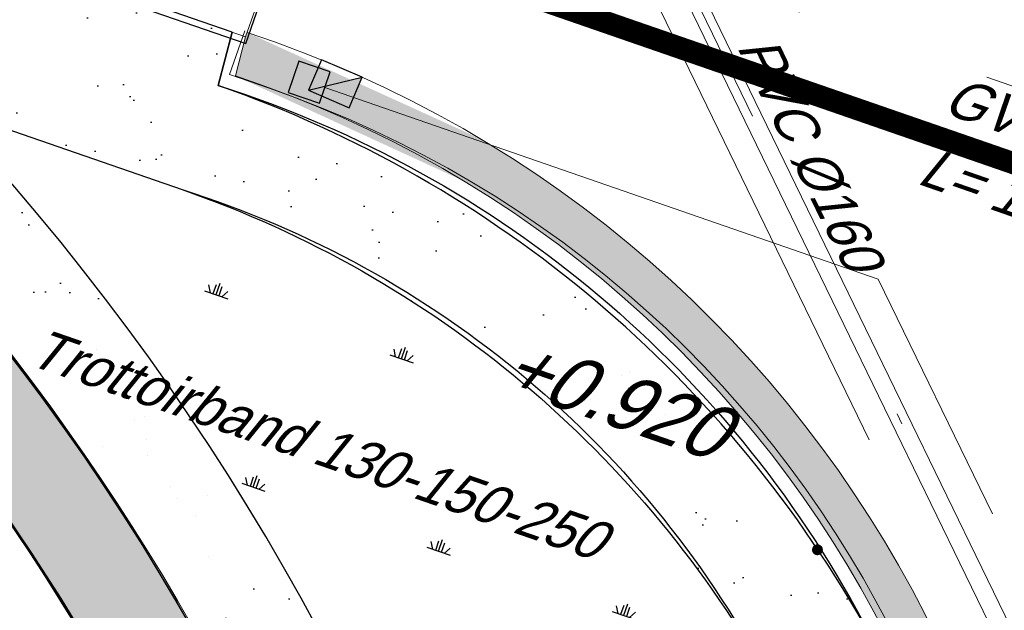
# Model space of a CAD drawing. Header units: metres. Extents: x 128615 to 129083, y 455669 to 456034.
# Tile 140 of 158: x 128884.15 to 128893.08, y 455882.63 to 455887.99. Entities that reach past the tile are written whole.
import ezdxf
from ezdxf.enums import TextEntityAlignment as Align
from ezdxf.lldxf.tags import DXFTag

# ---------------------------------------------------------------- set-up
doc = ezdxf.new("R2010")
doc.units = ezdxf.units.M
for name, pattern in [('DASHED', [19.049999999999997, 12.7, -6.35]), ('RI-AWZI_PROCESLEIDING', [18.450000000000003, 6, -1.8, 1.75, -1.8, 1.75, -1.8, 1.75, -1.8]), ('RI-AWZI_SLIBLEIDING', [11, 5, -3, 0, -3]), ('RI-AWZI_TERREINRIOLERING', [19.8, 6, -1.8, 2.4, -1.8, 1.8, -1.8, 2.4, -1.8])]:
    doc.linetypes.add(name, pattern=pattern)
for name, color, linetype, lineweight in [('B-CO-BC-BETONVORM-G', 50, 'Continuous', 18), ('B-ME-RI-KOLK-G', 7, 'Continuous', 25), ('B-WE-OG-HOOGTELIJN-G', 7, 'Continuous', 18), ('B-XX-RI-AWZI_PROCESLEIDING-G', 30, 'RI-AWZI_PROCESLEIDING', 18), ('B-XX-RI-AWZI_SLIBLEIDING-G', 40, 'RI-AWZI_SLIBLEIDING', 18), ('B-XX-RI-AWZI_SLIBLEIDING-T25_HDSR', 7, 'Continuous', 35), ('B-XX-RI-AWZI_TERREINRIOLERING-G', 10, 'RI-AWZI_TERREINRIOLERING', 18), ('B-XX-VH-BESTRATING-V', 1, 'Continuous', 18), ('B-XX-VH-BETONPLAAT-V', 1, 'Continuous', 18)]:
    doc.layers.add(name, color=color, linetype=linetype, lineweight=lineweight)
for name, color, linetype in [('B-XX-GR-GRAS-G', 90, 'Continuous'), ('B-XX-GR-KRUIDEN-G', 98, 'Continuous'), ('B-XX-KL-ELEKTRA-G_HDSR', 190, 'HDSR_Elektra'), ('B-XX-OG-BEBOUWING-G', 1, 'Continuous'), ('B-XX-RI-AWZI_PROCESLEIDING-T25_HDSR', 7, 'Continuous'), ('B-XX-VH-BESTRATING-T25', 7, 'Continuous'), ('B-XX-VH-KANTVERHARDING-G', 60, 'Continuous'), ('ZU_N_A_EB00--E-BETON~-_-----', 7, 'Continuous')]:
    doc.layers.add(name, color=color, linetype=linetype)
doc.styles.get("Standard").update_dxf_attribs({"font": 'arial.ttf'})
doc.styles.add('TAUW-ISOCP', font='tcb_isocp.shx')
doc.styles.add('tcb_isocp', font='tcb_isocp.shx')
tags = doc.linetypes.add('HDSR_Elektra', pattern='A,25,-2,["E",Standard,S=1.5,R=0,X=0,Y=-0.75],-4', length=31).pattern_tags.tags
tags[6] = DXFTag(74, 10)

# ---------------------------------------------------------------- blocks, each defined once
blk = doc.blocks.new('*U212')
at = {"layer": 'B-ME-RI-KOLK-G'}
blk.add_hatch(color=256, dxfattribs=at).paths.add_polyline_path([(0.1997073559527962, -0.1502915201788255), (0.1997073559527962, 0.1497084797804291), (-0.2002926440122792, -0.1502915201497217)])
blk.add_lwpolyline([(0.1997073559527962, -0.1502915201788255), (0.1997073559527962, 0.1497084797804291), (-0.2002926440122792, 0.1497084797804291), (-0.2002926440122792, -0.1502915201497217)], close=True, dxfattribs=at)
blk.add_lwpolyline([(-0.2002926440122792, -0.1502915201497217), (0.1997073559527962, 0.1497084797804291)], dxfattribs=at)
blk = doc.blocks.new('A$C5A8F6FD9')
at = {"layer": 'ZU_N_A_EB00--E-BETON~-_-----'}
for p, q in [((12699.99999996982, 834.8523782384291), (12699.99999991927, 3834.852378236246)), ((749.9999999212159, 834.8523782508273), (12699.99999996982, 834.8523782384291))]:
    blk.add_line(p, q, dxfattribs=at)

msp = doc.modelspace()

# ---------------------------------------------------------------- hatches: boundary and pattern name
at = {"layer": 'B-XX-GR-GRAS-G'}
h = msp.add_hatch(dxfattribs=at)
h.set_pattern_fill('CROSS', color=256, scale=0.09999999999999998, angle=-116.5632943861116, style=0)
h.set_pattern_definition([(340.9065815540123, (128738.9979208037, 455858.1422880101), (0.8077808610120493, 0.3923519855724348), [0.3174999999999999, -0.9525]), (70.90658155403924, (128739.0960088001, 455857.9403427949), (-0.3923519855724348, 0.8077808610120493), [0.3174999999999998, -0.9524999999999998])])
h.paths.add_polyline_path([(128845.8675353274, 455784.6485665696), (128847.5685110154, 455784.0597697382), (128847.7647766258, 455784.6267616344), (128846.0638009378, 455785.2155584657)])
h.paths.add_polyline_path([(128967.1055860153, 455860.4144094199), (128969.4210054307, 455866.8918425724), (128880.9006920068, 455904.409712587), (128810.0577815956, 455927.1027515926), (128808.0815679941, 455921.3936663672), (128811.5859768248, 455919.9881814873), (128842.9440111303, 455909.6012506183), (128874.3253125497, 455899.2845629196), (128897.3942134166, 455890.0887698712), (128932.249899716, 455875.2515896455), (128958.9784740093, 455863.874893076)])
edge = h.paths.add_edge_path()
edge.add_line((128984.0843231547, 455804.1850891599), (128953.5143684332, 455822.3927003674))
edge.add_line((128953.5143684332, 455822.3927003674), (128931.0817976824, 455759.6371250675))
edge.add_line((128931.0817976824, 455759.6371250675), (128923.691293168, 455762.2048782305))
edge.add_line((128923.691293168, 455762.2048782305), (128914.0269830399, 455765.5502024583))
edge.add_line((128914.0269830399, 455765.5502024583), (128897.845598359, 455770.6508317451))
edge.add_line((128897.845598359, 455770.6508317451), (128884.7246261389, 455774.2573768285))
edge.add_line((128884.7246261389, 455774.2573768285), (128872.548293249, 455777.8537726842))
edge.add_line((128872.548293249, 455777.8537726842), (128866.079626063, 455781.0475949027))
edge.add_line((128866.079626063, 455781.0475949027), (128866.0212588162, 455781.0678178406))
edge.add_line((128866.0212588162, 455781.0678178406), (128863.5642032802, 455773.7248399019))
edge.add_line((128863.5642032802, 455773.7248399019), (128871.5285838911, 455771.3053608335))
edge.add_line((128871.5285838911, 455771.3053608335), (128871.6722959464, 455771.410655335))
edge.add_arc((128873.3846396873, 455770.369334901), 2.004113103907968, 78.24944847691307, 148.6951358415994, ccw=False)
edge.add_line((128873.7927796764, 455772.3314488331), (128875.0821999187, 455772.0165345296))
edge.add_line((128875.0821999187, 455772.0165345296), (128927.2955738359, 455757.61301808))
edge.add_line((128927.2955738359, 455757.61301808), (128956.895554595, 455749.1705929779))
edge.add_line((128956.895554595, 455749.1705929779), (128984.0843231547, 455804.1850891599))
h = msp.add_hatch(dxfattribs=at)
h.set_pattern_fill('AR-SAND', color=256, scale=0.01999999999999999, angle=-116.5632943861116, style=0)
h.set_pattern_definition([(18.40658155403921, (128738.9979208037, 455858.1422880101), (0.2899431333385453, 0.935445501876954), [0, -0.7721600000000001, 0, -0.8636, 0, -0.8255]), (348.4065815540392, (128738.9979208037, 455858.1422880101), (1.318547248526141, 1.060693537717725), [0, -0.4165599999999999, 0, -0.6959599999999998, 0, -0.2666999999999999]), (308.4065815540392, (128738.4074554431, 455858.3466790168), (1.495894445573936, -0.5147657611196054), [0, -0.2539999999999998, 0, -0.9143999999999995, 0, -1.193799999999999]), (298.4065815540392, (128738.4074554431, 455858.3466790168), (1.588945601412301, -0.07820251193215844), [0, -0.1269999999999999, 0, -0.5994399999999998, 0, -0.6857999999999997])])
edge = h.paths.add_edge_path()
edge.add_line((128882.4127907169, 455857.1464639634), (128883.769968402, 455855.5152437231))
edge.add_line((128883.769968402, 455855.5152437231), (128885.8915418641, 455857.3519347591))
edge.add_arc((128883.6166239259, 455859.979706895), 3.475692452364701, 310.8834320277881, 329.9282937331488)
edge.add_arc((128880.8786320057, 455861.5650594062), 6.639541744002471, 329.9282937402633, 339.8645835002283)
edge.add_line((128887.1123758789, 455859.2794627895), (128892.5155854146, 455874.6843479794))
edge.add_arc((128883.5803327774, 455877.8183565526), 9.468936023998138, 340.6718591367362, 388.9277999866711)
edge.add_arc((128882.3704780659, 455877.1497147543), 10.85126387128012, 28.92779998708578, 70.72345889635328)
edge.add_line((128885.952783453, 455887.3926155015), (128886.0782154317, 455887.8744489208))
edge.add_line((128886.0782154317, 455887.8744489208), (128875.6562547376, 455891.4715256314))
edge.add_arc((128867.2808985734, 455871.9954145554), 21.20060125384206, -44.45929220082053, 66.73073502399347, ccw=False)
edge = h.paths.add_edge_path(flags=16)
edge.add_line((128883.446119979, 455887.2024199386), (128885.6252836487, 455886.4473887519))
edge.add_arc((128882.4254740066, 455877.2121292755), 9.773883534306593, 29.042659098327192, 70.88994974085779, ccw=False)
edge.add_arc((128883.5083874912, 455877.8134524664), 8.535218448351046, -19.235213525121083, 29.042659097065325, ccw=False)
edge.add_line((128891.5671194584, 455875.0015504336), (128889.1289790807, 455868.0440985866))
edge.add_arc((128867.2976127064, 455871.9903474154), 22.18516255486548, 349.7538255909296, 403.2896419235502)
h.paths.add_polyline_path([(128887.7835370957, 455866.5103010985), (128889.070518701, 455866.0648093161), (128889.2667843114, 455866.6318012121), (128887.9798027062, 455867.0772929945)], flags=16)
at = {"layer": 'B-XX-GR-KRUIDEN-G'}
h = msp.add_hatch(dxfattribs=at)
h.set_pattern_fill('SWAMP', color=256, scale=0.2, angle=-116.5632943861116, style=0)
h.set_pattern_definition([(340.9065815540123, (128738.9979208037, 455858.1422880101), (3.839350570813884, 3.326515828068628), [0.6349999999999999, -4.444999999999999]), (70.90658155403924, (128739.2979540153, 455858.0384307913), (-0.9611808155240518, 4.988231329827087), [0.3174999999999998, -8.481319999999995]), (70.90658155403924, (128739.3729632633, 455858.0124661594), (-0.9611808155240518, 4.988231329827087), [0.2539999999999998, -8.544819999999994]), (70.90658155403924, (128739.2229447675, 455858.0643954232), (-0.9611808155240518, 4.988231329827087), [0.2539999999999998, -8.544819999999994]), (40.90658155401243, (128739.4479706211, 455857.9865021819), (-0.9611719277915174, 4.988233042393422), [0.2032, -4.876799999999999]), (100.9065815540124, (128739.1479374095, 455858.0903594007), (-4.8005224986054, 1.661717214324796), [0.2032, -4.8768])])
edge = h.paths.add_edge_path()
edge.add_line((128948.4118116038, 455833.4579504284), (128948.6455033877, 455826.0782791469))
edge.add_line((128948.6455033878, 455826.0782791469), (128943.9095911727, 455812.3966981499))
edge.add_line((128943.9095911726, 455812.3966981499), (128941.3888850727, 455813.2785094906))
edge.add_line((128941.3888850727, 455813.2785094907), (128942.1339618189, 455815.4309623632))
edge.add_arc((128932.745274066, 455818.888458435), 10.00508554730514, -20.21683048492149, 71.17534409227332)
edge.add_line((128935.9736453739, 455828.358376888), (128892.1860483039, 455843.579290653))
edge.add_arc((128893.6952972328, 455847.9211051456), 4.596649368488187, -157.04283936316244, -109.16785423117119, ccw=False)
edge.add_arc((128894.4307678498, 455848.232645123), 5.395382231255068, 162.5112662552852, 202.9571606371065, ccw=False)
edge.add_line((128889.2847814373, 455849.8540560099), (128901.8557516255, 455885.6735668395))
edge.add_line((128901.8557516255, 455885.6735668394), (128887.2242848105, 455890.7225570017))
edge.add_line((128887.2242848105, 455890.7225570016), (128887.1817624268, 455890.5997140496))
edge.add_line((128887.1817624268, 455890.5997140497), (128874.5146120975, 455895.1035688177))
edge.add_line((128874.5146120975, 455895.1035688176), (128873.5283828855, 455892.2544503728))
edge.add_arc((128867.280722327, 455871.995513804), 21.20041917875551, 72.86074229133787, 176.4358647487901)
edge.add_line((128846.121308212, 455873.313454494), (128835.0103701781, 455877.1887525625))
edge.add_arc((128817.5916042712, 455889.2204382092), 21.17014088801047, -34.63404912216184, -24.22743715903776)
edge.add_line((128836.8971577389, 455880.5330640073), (128837.0847450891, 455880.5150973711))
edge.add_line((128837.0847450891, 455880.5150973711), (128838.2442237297, 455883.7950644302))
edge.add_line((128838.2442237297, 455883.7950644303), (128838.0851409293, 455883.9110295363))
edge.add_arc((128817.5916042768, 455889.2204382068), 21.17014088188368, -14.52468191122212, 21.05836036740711)
edge.add_line((128837.3478955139, 455896.8272655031), (128838.4437976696, 455897.45125095))
edge.add_line((128838.4437976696, 455897.45125095), (128836.9196742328, 455900.519436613))
edge.add_line((128836.9196742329, 455900.519436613), (128835.8290882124, 455899.9707426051))
edge.add_arc((128817.5916042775, 455889.2204382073), 21.17014088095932, 30.51773535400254, 65.7725628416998)
edge.add_line((128826.2789784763, 455908.5259916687), (128826.2969451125, 455908.713579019))
edge.add_line((128826.2969451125, 455908.7135790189), (128823.0169780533, 455909.8730576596))
edge.add_line((128823.0169780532, 455909.8730576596), (128822.9010129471, 455909.7139748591))
edge.add_arc((128817.591604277, 455889.2204382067), 21.17014088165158, 75.47531808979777, 155.5873596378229)
edge.add_line((128798.3142327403, 455897.9701702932), (128798.1176121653, 455897.9799474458))
edge.add_line((128798.1176121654, 455897.9799474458), (128797.7211869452, 455896.8585281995))
edge.add_line((128797.7211869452, 455896.8585281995), (128793.8072384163, 455898.2133509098))
edge.add_arc((128775.6531717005, 455909.0573338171), 21.14620778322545, -30.85117203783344, -24.45064201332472)
edge.add_line((128794.9029489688, 455900.3047239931), (128795.4902118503, 455900.2458409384))
edge.add_line((128795.4902118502, 455900.2458409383), (128796.7020683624, 455903.7467742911))
edge.add_line((128796.7020683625, 455903.746774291), (128796.1976420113, 455904.0486570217))
edge.add_arc((128775.6531716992, 455909.057333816), 21.14620778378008, -13.70124981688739, 21.18853243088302)
edge.add_line((128795.3698146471, 455916.7003760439), (128797.9082227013, 455917.9559061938))
edge.add_line((128797.9082227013, 455917.9559061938), (128796.4067381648, 455921.1222890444))
edge.add_line((128796.4067381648, 455921.1222890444), (128793.8362756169, 455919.8525566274))
edge.add_arc((128775.6531717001, 455909.0573338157), 21.1462077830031, 30.69740409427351, 65.54935799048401)
edge.add_line((128784.4057815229, 455928.3071110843), (128784.4646645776, 455928.8943739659))
edge.add_line((128784.4646645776, 455928.8943739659), (128780.9637312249, 455930.1062304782))
edge.add_line((128780.9637312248, 455930.1062304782), (128780.6618484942, 455929.6018041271))
edge.add_arc((128775.6531717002, 455909.0573338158), 21.14620778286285, 76.298750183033, 155.5095457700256)
edge.add_line((128756.4094808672, 455917.8233173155), (128755.8262168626, 455917.8979581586))
edge.add_line((128755.8262168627, 455917.8979581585), (128754.6142224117, 455914.3971073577))
edge.add_line((128754.6142224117, 455914.3971073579), (128755.1121866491, 455914.0802848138))
edge.add_arc((128775.6531716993, 455909.057333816), 21.1462077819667, 166.2589379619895, 191.7043835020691)
edge.add_line((128754.9466508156, 455904.7675673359), (128751.1985842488, 455903.6584638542))
edge.add_line((128751.1985842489, 455903.6584638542), (128751.1173775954, 455903.9197317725))
edge.add_line((128751.1173775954, 455903.9197317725), (128741.4969709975, 455907.2999279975))
edge.add_line((128741.4969709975, 455907.2999279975), (128757.0495062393, 455938.2990116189))
edge.add_line((128757.0495062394, 455938.2990116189), (128795.963293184, 455925.5684809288))
edge.add_line((128795.963293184, 455925.5684809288), (128808.0815679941, 455921.3936663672))
edge.add_line((128808.0815679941, 455921.3936663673), (128811.5859768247, 455919.9881814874))
edge.add_line((128811.5859768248, 455919.9881814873), (128842.9440111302, 455909.6012506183))
edge.add_line((128842.9440111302, 455909.6012506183), (128874.3253125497, 455899.2845629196))
edge.add_line((128874.3253125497, 455899.2845629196), (128897.3942134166, 455890.0887698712))
edge.add_line((128897.3942134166, 455890.0887698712), (128932.249899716, 455875.2515896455))
edge.add_line((128932.249899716, 455875.2515896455), (128958.9784740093, 455863.874893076))
edge.add_line((128958.9784740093, 455863.8748930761), (128948.4118116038, 455833.4579504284))
h.paths.add_polyline_path([(128845.694092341, 455904.4570519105), (128848.0856081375, 455905.5477301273), (128849.2310223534, 455903.2376735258), (128848.6444501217, 455901.5319182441), (128846.8291906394, 455902.1678003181)], flags=16)
h = msp.add_hatch(dxfattribs=at)
h.set_pattern_fill('SWAMP', color=256, scale=0.06999999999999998, angle=-116.5632943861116, style=0)
h.set_pattern_definition([(340.9065815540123, (128738.9979208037, 455858.1422880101), (1.343772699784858, 1.16428053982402), [0.22225, -1.55575]), (70.90658155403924, (128739.1029324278, 455858.1059379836), (-0.3364132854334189, 1.745880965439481), [0.111125, -2.968461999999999]), (70.90658155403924, (128739.1291856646, 455858.0968503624), (-0.3364132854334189, 1.745880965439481), [0.08889999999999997, -2.990686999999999]), (70.90658155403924, (128739.0766791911, 455858.1150256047), (-0.3364132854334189, 1.745880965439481), [0.08889999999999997, -2.990686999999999]), (40.90658155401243, (128739.1554382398, 455858.0877629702), (-0.3364101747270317, 1.745881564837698), [0.07111999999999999, -1.70688]), (100.9065815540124, (128739.0504266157, 455858.1241129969), (-1.68018287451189, 0.5816010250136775), [0.07112, -1.70688])])
edge = h.paths.add_edge_path()
edge.add_line((128883.446119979, 455887.2024199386), (128885.6252836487, 455886.4473887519))
edge.add_arc((128882.4254740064, 455877.2121292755), 9.773883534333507, 29.042659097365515, 70.88994973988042, ccw=False)
edge.add_arc((128883.5083874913, 455877.8134524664), 8.535218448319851, -19.235213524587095, 29.042659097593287, ccw=False)
edge.add_line((128891.5671194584, 455875.0015504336), (128889.1289790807, 455868.0440985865))
edge.add_arc((128867.2976127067, 455871.9903474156), 22.1851625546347, -10.24617440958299, 43.28964192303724)
h.paths.add_polyline_path([(128889.2543981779, 455875.8975992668), (128890.5413797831, 455875.4521074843), (128890.7376453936, 455876.0190993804), (128889.4506637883, 455876.4645911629)], flags=24)
at = {"layer": 'B-XX-VH-BESTRATING-V'}
h = msp.add_hatch(dxfattribs=at)
h.set_pattern_fill('AR-B88', color=256, scale=0.001999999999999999, angle=-116.5632943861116, style=0)
h.set_pattern_definition([(340.9065815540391, (222427.2334215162, -244865.0047561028), (0.1329372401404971, 0.384042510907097), []), (70.90658155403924, (222427.2334215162, -244865.0047561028), (-0.05908401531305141, 0.4505111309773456), [0.4063999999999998, -0.4063999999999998])])
h.paths.add_polyline_path([(128848.0971045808, 455878.635931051, -0.4037405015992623), (128873.2287957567, 455891.4051268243), (128873.5244922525, 455892.2556497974, 0.4868956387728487), (128846.1151016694, 455873.2097112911), (128834.9511693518, 455877.1034928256, 0.04666700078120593), (128836.8971577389, 455880.5330640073), (128837.0847450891, 455880.5150973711), (128838.2442237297, 455883.7950644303), (128838.0851409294, 455883.9110295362, 0.156520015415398), (128837.3478955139, 455896.827265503), (128838.4437976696, 455897.45125095), (128836.9196742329, 455900.519436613), (128835.8290882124, 455899.9707426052, 0.1550531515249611), (128826.2789784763, 455908.5259916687), (128826.2969451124, 455908.7135790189), (128824.5146119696, 455909.3436393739), (128824.2202072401, 455908.4931332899), (128825.3340023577, 455908.0994032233), (128825.3205751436, 455907.9592113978, -0.1738342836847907), (128835.4657427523, 455898.7804478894), (128836.5160855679, 455899.3088947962), (128837.2594004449, 455897.8125408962), (128836.2169129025, 455897.2189686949, -0.1740133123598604), (128837.0524737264, 455883.5500615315), (128837.1721865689, 455883.4627955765), (128836.4705692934, 455881.478040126), (128836.3303774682, 455881.4914673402, -0.3844101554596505), (128811.8267057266, 455869.7873592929), (128811.7490435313, 455869.6698747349), (128810.8869354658, 455869.9746326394), (128810.5925307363, 455869.1241265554), (128812.1120620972, 455868.5869674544), (128812.2159800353, 455868.7441707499, 0.07544990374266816), (128818.5706738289, 455868.0729492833, 0.07589524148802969), (128824.8361656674, 455869.3284499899), (128826.3976501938, 455866.1488804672), (128827.2047040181, 455866.5576945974), (128826.1752094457, 455868.7079874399), (128828.4456792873, 455869.8032831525), (128829.4583531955, 455867.6595790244), (128832.7670077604, 455866.4857812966), (128833.0882556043, 455867.3781987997), (128830.0883369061, 455868.4308349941), (128828.7671010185, 455871.2403620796), (128828.8525096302, 455871.2937297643, 0.08531439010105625), (128834.1918941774, 455876.0825068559), (128837.7766362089, 455874.850374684), (128842.5594630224, 455873.1541507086), (128846.0838651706, 455871.9276488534), (128846.0810004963, 455871.8227441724, 0.1974429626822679), (128852.3271716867, 455856.9670565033), (128850.4531680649, 455851.7043292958), (128837.7009904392, 455856.1264283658), (128837.4045707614, 455855.2651000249), (128841.2029329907, 455853.9566605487), (128840.2940743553, 455851.3180823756, -0.03739428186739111), (128840.2171224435, 455851.0270438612, -0.0366327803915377), (128840.1005161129, 455850.7561483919), (128837.9778480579, 455844.5936657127, -0.02691818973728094), (128837.9180416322, 455844.3852272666, -0.02615719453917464), (128837.8387947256, 455844.1899691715), (128836.9097664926, 455841.4928350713), (128836.1198297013, 455841.7703814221), (128834.2752362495, 455836.4663716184), (128835.044899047, 455836.1989614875), (128833.9672562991, 455833.0983045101, 0.04583804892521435), (128834.7845963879, 455832.7170226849), (128835.7157441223, 455835.3939975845), (128836.2000348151, 455836.7517529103), (128835.4308187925, 455837.03347389), (128836.694533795, 455840.6411847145), (128837.4668797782, 455840.3769051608), (128841.9721584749, 455853.3663621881), (128875.616844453, 455841.6266952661), (128872.6042422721, 455832.6313486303), (128869.4363862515, 455823.6340851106), (128868.9275225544, 455823.8103949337), (128868.6019804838, 455822.8506645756), (128868.0093077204, 455821.190477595), (128868.4012366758, 455821.0537541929, 0.05439538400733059), (128869.3766180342, 455820.7581588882), (128873.2027955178, 455831.5751975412), (128875.0930636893, 455836.9640584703, -0.0412858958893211), (128875.1754991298, 455837.2859374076, -0.04334982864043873), (128875.3176973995, 455837.6044542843), (128877.0161506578, 455842.4464806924), (128860.0173804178, 455848.3648314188), (128851.3064607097, 455851.4074056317), (128853.0583824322, 455856.2732795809, 0.3272972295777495), (128877.9961818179, 455853.7020223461), (128879.4539705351, 455851.9601852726), (128881.0431873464, 455853.2495140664), (128880.1699822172, 455854.3809194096), (128882.1130744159, 455856.0401414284), (128883.0879052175, 455854.9247671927), (128883.6943496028, 455855.4497789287), (128882.3422394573, 455857.0749083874), (128882.4127906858, 455857.1464639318, 0.5271845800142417), (128875.6562547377, 455891.4715256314), (128874.8988719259, 455891.7329317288), (128874.6549034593, 455890.9093898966, -0.402981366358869), (128886.4646925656, 455865.3548980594, -1)])
h.paths.add_polyline_path([(128876.3997198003, 455841.651282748), (128877.6867014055, 455841.2057909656), (128877.8829670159, 455841.7727828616), (128876.5959854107, 455842.218274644)], flags=24)
h = msp.add_hatch(dxfattribs=at)
h.set_pattern_fill('BRICK', color=256, scale=0.03307086, angle=-116.5097316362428)
h.set_pattern_definition([(340.9065815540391, (128781.00315288, 455850.7668853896), (0.0686929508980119, 0.1984471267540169), []), (70.90658155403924, (128781.00315288, 455850.7668853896), (-0.3968942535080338, 0.1373859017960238), [0.2099999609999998, -0.2099999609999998]), (70.90658155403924, (128781.2016000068, 455850.6981924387), (-0.3968942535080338, 0.1373859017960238), [-0.2099999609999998, 0.2099999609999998])])
edge = h.paths.add_edge_path()
edge.add_line((128831.6126664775, 455838.8346340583), (128839.0652869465, 455860.4902585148))
edge.add_line((128839.0652869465, 455860.4902585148), (128836.3034510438, 455861.4412710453))
edge.add_line((128836.3034510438, 455861.4412710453), (128833.541615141, 455862.3922835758))
edge.add_arc((128834.2946828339, 455864.407557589), 2.151381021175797, 165.7586443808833, 249.5102871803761, ccw=False)
edge.add_line((128832.2094179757, 455864.936812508), (128832.7229766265, 455866.3634640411))
edge.add_line((128832.7229766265, 455866.3634640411), (128829.5305935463, 455867.4960062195))
edge.add_line((128829.5305935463, 455867.4960062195), (128825.7790093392, 455865.6897798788))
edge.add_line((128825.7790093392, 455865.6897798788), (128824.1892600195, 455861.2288345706))
edge.add_line((128824.1892600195, 455861.2288345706), (128829.3480097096, 455859.4118744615))
edge.add_arc((128828.6821113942, 455857.5376763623), 1.98897940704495, -20.160679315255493, 70.43999003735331, ccw=False)
edge.add_line((128830.5492255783, 455856.8521665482), (128825.085613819, 455841.0700632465))
edge.add_arc((128820.6003911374, 455842.5189337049), 4.713432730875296, 246.4303146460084, 342.09788309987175, ccw=False)
edge.add_line((128818.7156584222, 455838.1987218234), (128794.9887339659, 455846.4591081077))
edge.add_line((128794.9887339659, 455846.4591081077), (128740.4443933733, 455865.3829613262))
edge.add_arc((128742.7378552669, 455872.1050294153), 7.102546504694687, 156.7495911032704, 251.16118143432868, ccw=False)
edge.add_line((128736.2121179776, 455874.9087625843), (128740.8492055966, 455888.4475361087))
edge.add_arc((128747.4193090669, 455885.7839878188), 7.08948158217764, 110.50432189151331, 157.9321541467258, ccw=False)
edge.add_line((128744.936019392, 455892.4243207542), (128746.0560372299, 455895.6599412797))
edge.add_line((128746.0560372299, 455895.6599412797), (128750.9663574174, 455893.9602221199))
edge.add_line((128750.9663574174, 455893.9602221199), (128752.5278960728, 455898.5416274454))
edge.add_line((128752.5278960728, 455898.5416274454), (128752.0152830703, 455900.3559231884))
edge.add_line((128752.0152830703, 455900.3559231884), (128751.9765845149, 455900.3451798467))
edge.add_line((128751.9765845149, 455900.3451798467), (128751.0126086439, 455903.818817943))
edge.add_line((128751.0126086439, 455903.818817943), (128743.3040688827, 455906.5354959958))
edge.add_line((128743.3040688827, 455906.5354959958), (128719.892912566, 455838.9029857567))
edge.add_line((128719.892912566, 455838.9029857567), (128720.2712589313, 455838.7734198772))
edge.add_line((128720.2712589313, 455838.7734198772), (128743.5504862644, 455906.0245387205))
edge.add_line((128743.5504862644, 455906.0245387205), (128750.6829467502, 455903.5108851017))
edge.add_line((128750.6829467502, 455903.5108851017), (128752.1090925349, 455898.5527556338))
edge.add_line((128752.1090925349, 455898.5527556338), (128750.717407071, 455894.4696833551))
edge.add_line((128750.717407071, 455894.4696833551), (128745.8088863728, 455896.1687796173))
edge.add_line((128745.8088863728, 455896.1687796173), (128744.6185725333, 455892.7300809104))
edge.add_arc((128747.419309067, 455885.7839878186), 7.489481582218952, 111.9598016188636, 158.0177529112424)
edge.add_line((128740.4743136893, 455888.5874452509), (128735.6521931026, 455874.5084362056))
edge.add_arc((128742.711383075, 455872.0759849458), 7.466524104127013, 160.9871051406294, 251.273710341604)
edge.add_line((128740.3142736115, 455865.0047157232), (128794.856583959, 455846.0815660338))
edge.add_line((128794.856583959, 455846.0815660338), (128818.5714073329, 455837.8252763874))
edge.add_arc((128820.6003911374, 455842.5189337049), 5.113432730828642, 246.6220382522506, 342.0506229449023)
edge.add_line((128825.4649488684, 455840.9430934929), (128830.9260443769, 455856.717928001))
edge.add_arc((128828.6821113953, 455857.5376763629), 2.388979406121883, 339.9318582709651, 430.4537588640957)
edge.add_line((128829.4813863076, 455859.7889831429), (128824.7008226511, 455861.4727425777))
edge.add_line((128824.7008226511, 455861.4727425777), (128826.1020253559, 455865.4046131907))
edge.add_line((128826.1020253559, 455865.4046131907), (128829.4604913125, 455867.0964502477))
edge.add_line((128829.4604913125, 455867.0964502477), (128832.2105117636, 455866.120842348))
edge.add_line((128832.2105117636, 455866.120842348), (128831.8267665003, 455865.0548087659))
edge.add_arc((128834.2946828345, 455864.4075575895), 2.551381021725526, 165.3042260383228, 249.6319906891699)
edge.add_line((128833.4066780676, 455862.0156979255), (128838.5569163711, 455860.2422612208))
edge.add_line((128838.5569163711, 455860.2422612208), (128831.2322111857, 455838.9583295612))
edge.add_arc((128836.4510621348, 455837.3560573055), 5.459274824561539, 162.9326608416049, 251.688394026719)
edge.add_line((128834.7358411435, 455832.1732300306), (128868.2102711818, 455820.5590485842))
edge.add_arc((128870.243457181, 455825.3755239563), 5.22802833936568, 247.1138597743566, 340.4610631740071)
edge.add_line((128875.1704265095, 455823.6270235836), (128882.5907182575, 455844.7795449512))
edge.add_arc((128880.2053561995, 455845.6949556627), 2.55498119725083, 339.0051081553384, 400.5811834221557)
edge.add_line((128882.1458260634, 455847.357034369), (128879.1820600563, 455850.9862143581))
edge.add_line((128879.1820600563, 455850.9862143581), (128886.2461834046, 455856.9579368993))
edge.add_arc((128882.7728296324, 455860.6776088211), 5.089218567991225, 313.038728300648, 342.0620473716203)
edge.add_line((128887.6146643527, 455859.110196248), (128893.0181774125, 455874.5159597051))
edge.add_arc((128882.8722026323, 455877.7590635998), 10.65169127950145, 342.2738127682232, 419.290512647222)
edge.add_line((128888.3118646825, 455886.917043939), (128886.2148499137, 455887.872679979))
edge.add_line((128886.2148499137, 455887.872679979), (128886.1094443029, 455887.4783866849))
edge.add_line((128886.1094443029, 455887.4783866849), (128888.1745737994, 455886.5274173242))
edge.add_arc((128882.8857705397, 455877.7600346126), 10.23906438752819, -17.723255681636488, 58.900096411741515, ccw=False)
edge.add_line((128892.6388684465, 455874.6430616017), (128887.2355901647, 455859.2379771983))
edge.add_arc((128882.7728296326, 455860.677608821), 4.689218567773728, 313.1287842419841, 342.12093767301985, ccw=False)
edge.add_line((128885.978569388, 455857.2553283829), (128883.1729931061, 455854.8264816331))
edge.add_line((128883.1729931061, 455854.8264816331), (128878.5836409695, 455851.0866857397))
edge.add_line((128878.5836409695, 455851.0866857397), (128881.839104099, 455847.1002356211))
edge.add_arc((128880.2053561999, 455845.6949556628), 2.15498119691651, -21.143024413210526, 40.70070699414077, ccw=False)
edge.add_line((128882.2152704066, 455844.9176598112), (128877.8010034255, 455832.3322089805))
edge.add_line((128877.8010034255, 455832.3322089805), (128874.7932273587, 455823.7601450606))
edge.add_arc((128870.243457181, 455825.3755239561), 4.828028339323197, 246.96541338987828, 340.45278373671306, ccw=False)
edge.add_line((128868.354313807, 455820.9324400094), (128834.8638834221, 455832.552191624))
edge.add_arc((128836.4510621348, 455837.3560573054), 5.059274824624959, 163.0072479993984, 251.7166439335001, ccw=False)
h = msp.add_hatch(dxfattribs=at)
h.set_pattern_fill('BRICK', color=256, scale=0.03307086, angle=-116.5097316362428)
h.set_pattern_definition([(340.9065815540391, (128782.926339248, 455849.4786328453), (0.0686929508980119, 0.1984471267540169), []), (70.90658155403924, (128782.926339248, 455849.4786328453), (-0.3968942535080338, 0.1373859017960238), [0.2099999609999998, -0.2099999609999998]), (70.90658155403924, (128783.1247863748, 455849.4099398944), (-0.3968942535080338, 0.1373859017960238), [-0.2099999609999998, 0.2099999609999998])])
edge = h.paths.add_edge_path()
edge.add_arc((128879.3936255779, 455805.876259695), 4.601891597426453, 69.65643380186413, 160.8966683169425, ccw=False)
edge.add_line((128880.9934671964, 455810.1911076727), (128924.3141953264, 455795.1533938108))
edge.add_arc((128927.7884713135, 455804.2752318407), 9.761071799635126, 249.1494361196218, 341.8216779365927)
edge.add_line((128937.0623695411, 455801.2300168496), (128942.0115575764, 455815.4747647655))
edge.add_arc((128932.7452740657, 455818.8884584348), 9.875085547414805, 339.7762308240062, 431.1775957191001)
edge.add_line((128935.9313305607, 455828.2354557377), (128892.1413870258, 455843.4571851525))
edge.add_arc((128893.9661163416, 455848.2104546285), 5.091483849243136, 160.6539968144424, 248.9987380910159, ccw=False)
edge.add_line((128889.1621217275, 455849.8971210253), (128901.6898106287, 455885.5933068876))
edge.add_line((128901.6898106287, 455885.5933068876), (128887.1807336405, 455890.6000690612))
edge.add_line((128887.1807336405, 455890.6000690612), (128887.0472073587, 455890.2230276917))
edge.add_line((128887.0472073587, 455890.2230276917), (128901.1792229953, 455885.34635333))
edge.add_line((128901.1792229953, 455885.34635333), (128888.7847076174, 455850.0296298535))
edge.add_arc((128893.9661163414, 455848.2104546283), 5.491483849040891, 160.6539968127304, 249.0667786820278)
edge.add_line((128892.0041211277, 455843.0814225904), (128935.8011466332, 455827.857231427))
edge.add_arc((128932.7452740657, 455818.888458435), 9.475085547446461, -20.24600750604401, 71.18481212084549, ccw=False)
edge.add_line((128941.6349457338, 455815.6095891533), (128936.683389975, 455801.3580264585))
edge.add_arc((128927.7884713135, 455804.2752318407), 9.36107179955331, 249.1132310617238, 341.8424167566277, ccw=False)
edge.add_line((128924.4510408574, 455795.5293057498), (128881.0276453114, 455810.6025633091))
edge.add_arc((128879.3920985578, 455805.8776308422), 5.000000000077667, 70.9065815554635, 160.9065815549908)
edge.add_line((128874.6671660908, 455807.5131775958), (128865.6289427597, 455781.5539549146))
edge.add_line((128865.6289427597, 455781.5539549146), (128866.0087595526, 455781.4282871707))
edge.add_line((128866.0087595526, 455781.4282871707), (128875.0451606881, 455807.3823338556))

# ---------------------------------------------------------------- linework, layer by layer
at = {"layer": 'B-CO-BC-BETONVORM-G'}
msp.add_lwpolyline([(128898.3937394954, 455884.9255775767), (128886.5902545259, 455889.0368058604)], dxfattribs=at)
at = {"layer": 'B-ME-RI-KOLK-G', "lineweight": -3}
msp.add_lwpolyline([(128886.5870842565, 455887.3291700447), (128886.8705802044, 455887.2310372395), (128886.9687130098, 455887.5145331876), (128886.6852170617, 455887.6126659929)], close=True, dxfattribs=at)
at = {"layer": 'B-XX-GR-GRAS-G'}
for points in [[(128882.4127907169, 455857.1464639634), (128883.769968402, 455855.5152437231), (128885.8915418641, 455857.3519347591, 0.08329069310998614), (128886.624484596, 455858.2380949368, 0.04338242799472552), (128887.1123758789, 455859.2794627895), (128892.5155854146, 455874.6843479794, 0.2137240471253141), (128891.8678290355, 455882.3985481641, 0.1844169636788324), (128885.952783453, 455887.3926155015), (128886.0782154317, 455887.8744489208), (128875.6562547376, 455891.4715256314, -0.5271845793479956)], [(128883.446119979, 455887.2024199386), (128885.6252836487, 455886.4473887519, -0.1846499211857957), (128890.9703748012, 455881.9569653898, -0.2138241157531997), (128891.5671194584, 455875.0015504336), (128889.1289790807, 455868.0440985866, 0.2379376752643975)]]:
    msp.add_lwpolyline(points, format="xyb", close=True, dxfattribs=at)
at = {"layer": 'B-XX-KL-ELEKTRA-G_HDSR', "linetype": 'DASHED', "const_width": 0.1999999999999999}
msp.add_lwpolyline([(128895.4039259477, 455883.6511964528), (128896.1027009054, 455885.6698905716), (128886.5673246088, 455888.9705840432)], dxfattribs=at)
at = {"layer": 'B-XX-OG-BEBOUWING-G'}
for centre, radius in [((128867.2808985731, 455871.9954145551), 20.31310836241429), ((128867.2808985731, 455871.9954145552), 20.3006012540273)]:
    msp.add_circle(centre, radius, dxfattribs=at)
at = {"layer": 'B-XX-RI-AWZI_PROCESLEIDING-G'}
msp.add_lwpolyline([(128898.5900054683, 455885.4925705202), (128886.7865204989, 455889.6037988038)], dxfattribs=at)
at = {"layer": 'B-XX-RI-AWZI_SLIBLEIDING-G', "linetype": 'Continuous'}
for points in [[(128826.1292324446, 455828.7035782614), (128827.562310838, 455832.8576940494, -0.4142135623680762), (128828.1726053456, 455833.154915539), (128874.4852416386, 455817.1780767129, 0.4139341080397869), (128875.2987682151, 455817.5737948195), (128895.7502642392, 455876.674293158, 0.1989123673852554), (128895.721111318, 455877.1632596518), (128889.3463586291, 455890.2845372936, 0.1983621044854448), (128888.9812730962, 455890.6092300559), (128869.52680496, 455897.3875343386, 0.1233219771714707), (128869.2170848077, 455897.4154411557), (128841.305527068, 455893.0386048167)], [(128825.9779797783, 455828.7557570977), (128827.4110581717, 455832.9098728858, -0.4142135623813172), (128828.224784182, 455833.3061682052), (128874.5374204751, 455817.329329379, 0.4139341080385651), (128875.1475654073, 455817.6261179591), (128895.5990614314, 455876.7266162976, 0.1989123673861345), (128895.5771967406, 455877.0933411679), (128889.2024440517, 455890.2146188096, 0.1983621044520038), (128888.9286299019, 455890.4581383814), (128869.4741617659, 455897.2364426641, 0.1233219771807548), (128869.2418716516, 455897.2573727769), (128841.3303139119, 455892.8805364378)]]:
    msp.add_lwpolyline(points, format="xyb", dxfattribs=at)
at = {"layer": 'B-XX-RI-AWZI_SLIBLEIDING-G'}
msp.add_lwpolyline([(128826.0536061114, 455828.7296676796), (128827.4866845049, 455832.8837834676, -0.4142135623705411), (128828.1986947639, 455833.2305418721), (128874.5113310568, 455817.2537030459, 0.41393410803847), (128875.2231668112, 455817.5999563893), (128895.6746628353, 455876.7004547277, 0.1989123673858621), (128895.6491540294, 455877.1283004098), (128889.2744013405, 455890.2495780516, 0.1983621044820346), (128888.9549514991, 455890.5336842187), (128869.5004833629, 455897.3119885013, 0.1233219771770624), (128869.2294782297, 455897.3364069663), (128841.3179204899, 455892.9595706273)], format="xyb", dxfattribs=at)
at = {"layer": 'B-XX-RI-AWZI_TERREINRIOLERING-G'}
msp.add_lwpolyline([(128886.7170544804, 455891.3579341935), (128889.2352077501, 455889.5750858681), (128895.2926896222, 455877.1068529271, -0.1989370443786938), (128895.3181810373, 455876.6789569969), (128875.257111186, 455818.7245145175)], format="xyb", dxfattribs=at)
msp.add_lwpolyline([(128894.6467434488, 455871.4761466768), (128896.3820651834, 455876.4893191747), (128891.9385577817, 455885.635477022), (128886.9196466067, 455887.3727852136)], dxfattribs=at)
at = {"layer": 'B-XX-VH-BESTRATING-T25', "flags": 128}
msp.add_lwpolyline([(128891.3870375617, 455883.1801608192, 0, 0, 0), (128891.435223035, 455883.193508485, 0, 0.03826, 0), (128891.431551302, 455883.1924913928, 0.03826, 0.07071999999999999, 0), (128891.4211143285, 455883.1896002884, 0.07071999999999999, 0.09237999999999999, 0), (128891.4054733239, 455883.1852676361, 0.09237999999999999, 0.09999999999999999, 0), (128891.3870375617, 455883.1801608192, 0.09999999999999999, 0.09237999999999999, 0), (128891.3686017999, 455883.1750540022, 0.09237999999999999, 0.07071999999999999, 0), (128891.3529607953, 455883.1707213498, 0.07071999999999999, 0.03826, 0), (128891.3425238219, 455883.1678302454, 0.03826, 0, 0), (128891.3388520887, 455883.1668131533, 0, 0, 0), (128891.3870375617, 455883.1801608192, 0, 0, 0), (128890.2592975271, 455882.8677700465, 0, 0, 0), (128889.5685457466, 455883.1068754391, 0, 0, 0)], format="xyseb", dxfattribs=at)
at = {"layer": 'B-XX-VH-BESTRATING-V'}
for p, q in [((128886.0553316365, 455887.4914666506), (128886.1927175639, 455887.8883609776)), ((128886.4137115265, 455887.3674125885), (128886.0553316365, 455887.4914666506))]:
    msp.add_line(p, q, dxfattribs=at)
for points in [[(128886.2148499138, 455887.872679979, -0.411338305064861), (128893.0181774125, 455874.5159597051), (128890.0496540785, 455866.0450126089), (128887.6146643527, 455859.1101962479, -0.1273194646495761), (128886.2461834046, 455856.9579368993)], [(128886.2005263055, 455887.8322340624), (128886.1094443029, 455887.4783866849, -0.4110071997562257), (128892.6388684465, 455874.6430616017), (128889.6721620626, 455866.1772993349), (128887.2355901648, 455859.2379771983, -0.1271812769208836), (128885.9785693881, 455857.2553283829), (128883.1729931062, 455854.8264816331)]]:
    msp.add_lwpolyline(points, format="xyb", dxfattribs=at)
for centre, radius, start, end in [((128867.2808985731, 455871.9954145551), 20.31310836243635, 73.0951956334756, 68.8301660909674), ((128883.1426180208, 455877.9175476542), 10, 340.9067179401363, 70.90658148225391), ((128867.2808985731, 455871.9954145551), 21.2131083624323, 315.0711605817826, 46.04984194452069)]:
    msp.add_arc(centre, radius, start, end, dxfattribs=at)
at = {"layer": 'B-XX-VH-BETONPLAAT-V'}
msp.add_lwpolyline([(128873.2410600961, 455891.4404032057), (128874.5146120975, 455895.1035688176), (128887.1807336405, 455890.6000690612), (128886.2005263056, 455887.8322340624), (128874.8988719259, 455891.7329317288), (128874.6533770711, 455890.9042374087)], close=True, dxfattribs=at)
at = {"layer": 'B-XX-VH-KANTVERHARDING-G'}
msp.add_lwpolyline([(128886.0782154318, 455887.8744489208), (128885.952783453, 455887.3926155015, -0.414477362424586), (128892.5155854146, 455874.6843479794), (128889.5494771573, 455866.2202925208), (128887.1123758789, 455859.2794627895, -0.1271324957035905), (128885.8915418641, 455857.3519347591), (128883.0879052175, 455854.9247671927)], format="xyb", dxfattribs=at)
msp.add_lwpolyline([(128883.4461199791, 455887.2024199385), (128885.6252836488, 455886.4473887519, -0.4148535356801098), (128891.5671194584, 455875.0015504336), (128889.1289790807, 455868.0440985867, 0.2379376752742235), (128883.4461199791, 455887.2024199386)], format="xyb", close=True, dxfattribs=at)
msp.add_arc((128867.2808985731, 455871.9954145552), 21.20060125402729, 315.2691353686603, 66.7307350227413, dxfattribs=at)

# ---------------------------------------------------------------- block references
at = {"layer": 'B-CO-BC-BETONVORM-G', "xscale": 0.0009975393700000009, "yscale": 0.0009975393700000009, "zscale": 0.0009975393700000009, "rotation": 340.9065815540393}
msp.add_blockref('A$C5A8F6FD9', (128873.9576065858, 455891.1291689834), dxfattribs=at)
at = {"layer": 'B-ME-RI-KOLK-G', "rotation": 336.7586646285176}
msp.add_blockref('*U212', (128887.0153808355, 455887.4071760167), dxfattribs=at)

# ---------------------------------------------------------------- texts
at = {"layer": 'B-WE-OG-HOOGTELIJN-G', "style": 'TAUW-ISOCP', "oblique": 20.00023775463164}
msp.add_text('+0.920', height=0.4999999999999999, rotation=340.9065796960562, dxfattribs=at).set_placement((128888.4947584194, 455884.6586924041))
at = {"layer": 'B-XX-RI-AWZI_PROCESLEIDING-T25_HDSR', "style": 'tcb_isocp', "oblique": 20.00023775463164}
for s, p in [('GVK %%1291200 vv', (128892.50268013, 455887.1515919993)), ('L= 12.28 M.', (128892.2776953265, 455886.5056524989))]:
    msp.add_text(s, height=0.36, rotation=340.7964500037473, dxfattribs=at).set_placement(p)
at = {"layer": 'B-XX-RI-AWZI_SLIBLEIDING-T25_HDSR', "style": 'tcb_isocp', "oblique": 20.00023775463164}
msp.add_text('PVC %%129160', height=0.36, rotation=295.9120236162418, dxfattribs=at).set_placement((128890.6519566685, 455887.7466479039))
at = {"layer": 'B-XX-VH-BESTRATING-T25', "style": 'TAUW-ISOCP', "oblique": 20.00023775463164}
msp.add_text('Trottoirband 130-150-250', height=0.36, rotation=340.906581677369, dxfattribs=at).set_placement((128889.3690083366, 455883.0807063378), align=Align.RIGHT)

doc.saveas('drawing.dxf')
